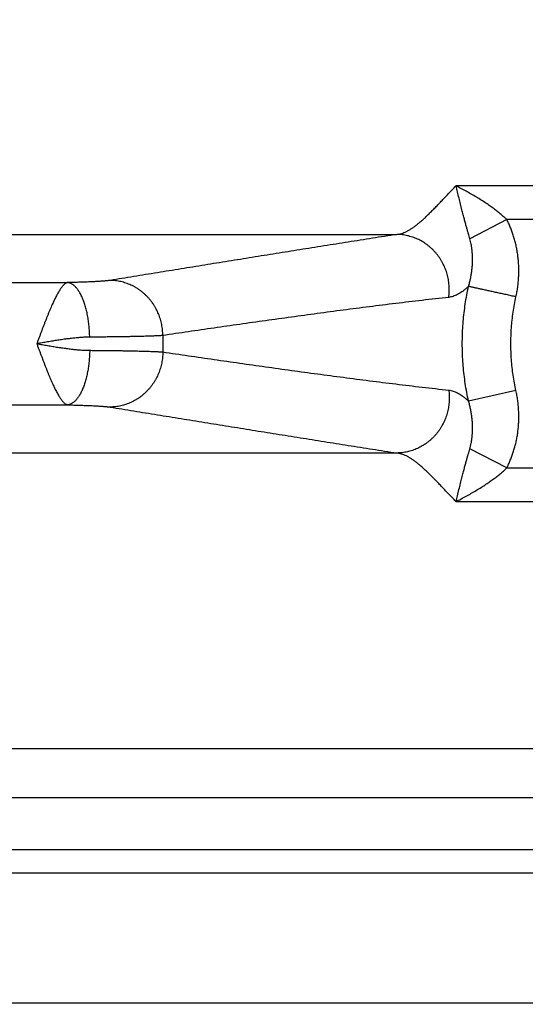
# Model space of a CAD drawing. Header units: inches. Extents: x 0 to 34, y 0 to 22.
# Tile 16 of 111: x 7.682 to 8.069, y 5.909 to 6.665. Entities that reach past the tile are written whole.
import ezdxf

# ---------------------------------------------------------------- set-up
doc = ezdxf.new("R2010")
doc.units = ezdxf.units.IN
doc.header["$LTSCALE"] = 1.87
doc.header["$MEASUREMENT"] = 0
doc.layers.get('0').update_dxf_attribs({"linetype": 'CONTINUOUS'})
doc.layers.add('DIMENSIONS', color=7, linetype='CONTINUOUS')
doc.styles.get("Standard").update_dxf_attribs({"font": 'txt', "width": 0.8})
doc.dimstyles.new('DIMSTYLE_1', dxfattribs={"dimtxt": 0.125, "dimasz": 0.18, "dimexe": 0.18, "dimexo": 0.0625, "dimgap": 0.09, "dimtad": 0, "dimtih": 1, "dimtoh": 1, "dimdec": 3, "dimzin": 4, "dimdsep": 46, "dimtxsty": 'STANDARD', "dimblk": '_FILLED', "dimblk1": '_FILLED', "dimblk2": '_FILLED', "dimcen": 0.09, "dimadec": 0, "dimazin": 0, "dimtp": 0.01, "dimtm": 0.01, "dimtfac": 1, "dimtdec": 3, "dimtofl": 0, "dimtmove": 0, "dimatfit": 3, "dimldrblk": '_FILLED', "dimfxl": 1, "dimtolj": 1, "dimtzin": 4, "dimarcsym": 0})

# ---------------------------------------------------------------- blocks, each defined once
blk = doc.blocks.new('_FILLED')
at = {"color": 0, "linetype": 'BYBLOCK'}
blk.add_solid([(0, 0), (-1, 0.1736), (-1, -0.1736)], dxfattribs=at)
blk = doc.blocks.new('*D4')
at = {"layer": 'DIMENSIONS', "color": 2, "linetype": 'CONTINUOUS'}
for p, q in [((6.87741, 7.60102), (9.29931, 7.60102)), ((9.17431, 7.60102), (9.17431, 6.87704)), ((9.17431, 5.68002), (9.17431, 6.43954)), ((8.18075, 5.68002), (9.29931, 5.68002))]:
    blk.add_line(p, q, dxfattribs=at)
at = {"layer": 'DIMENSIONS', "color": 2, "linetype": 'CONTINUOUS', "xscale": 0.18, "yscale": 0.18, "zscale": 0.18}
for p, rotation in [((9.17431, 7.60102), 90), ((9.17431, 5.68002), 270)]:
    blk.add_blockref('_FILLED', p, dxfattribs=dict(at, rotation=rotation))
at = {"layer": 'DIMENSIONS', "color": 2, "linetype": 'CONTINUOUS', "width": 0.8}
for s, p in [('1.921', (8.82431, 6.68954)), ('[', (8.82431, 6.50204)), (']', (9.42431, 6.50204)), ('48.79', (8.92431, 6.50204))]:
    blk.add_text(s, height=0.125, dxfattribs=at).set_placement(p)

msp = doc.modelspace()

# ---------------------------------------------------------------- linework, layer by layer
at = {"color": 7, "linetype": 'CONTINUOUS'}
for p, q in [((8.07547, 6.53723), (8.01628, 6.53723)), ((8.05528, 6.51134), (8.02694, 6.49666)), ((8.09916, 6.51134), (8.05528, 6.51134)), ((5.40869, 6.49993), (7.97093, 6.49993)), ((5.66129, 6.46298), (7.71833, 6.46298)), ((8.06233, 6.37999), (8.02593, 6.372)), ((5.66129, 6.36906), (7.71833, 6.36906)), ((7.97093, 6.33211), (5.40869, 6.33211)), ((8.05527, 6.3207), (8.02695, 6.33537)), ((8.05527, 6.3207), (8.09916, 6.3207)), ((8.01628, 6.29481), (8.07547, 6.29481)), ((8.37524, 6.10493), (5.00439, 6.10493)), ((5.09907, 6.06769), (8.28055, 6.06769)), ((5.09907, 6.02773), (8.28055, 6.02773)), ((4.99916, 6.00978), (8.38046, 6.00978)), ((5.09907, 5.90987), (8.28055, 5.90987))]:
    msp.add_line(p, q, dxfattribs=at)
msp.add_arc((8.22631, 6.41602), 0.43504, 179.16876, 180.83124, dxfattribs=at)
for points, knots in [([(7.97093, 6.49993), (7.97152, 6.5), (7.97273, 6.5002), (7.97454, 6.50069), (7.9764, 6.50136), (7.9783, 6.50221), (7.98023, 6.50325), (7.98221, 6.50446), (7.98423, 6.50585), (7.9863, 6.50742), (7.98842, 6.50915), (7.9906, 6.51105), (7.99283, 6.5131), (7.99512, 6.5153), (7.99748, 6.51764), (7.99991, 6.52011), (8.00242, 6.52271), (8.00501, 6.52542), (8.00769, 6.52824), (8.01046, 6.53116), (8.01333, 6.53417), (8.01529, 6.5362), (8.01628, 6.53723)], [0, 0, 0, 0, 0.03004, 0.06145, 0.094448, 0.12924, 0.165996, 0.204889, 0.246044, 0.289543, 0.335446, 0.383803, 0.434649, 0.487975, 0.543729, 0.601879, 0.662419, 0.725346, 0.790628, 0.858207, 0.928019, 1, 1, 1, 1]), ([(8.02694, 6.49666), (8.02675, 6.49733), (8.02635, 6.49871), (8.02572, 6.50087), (8.02505, 6.50322), (8.02432, 6.50579), (8.02354, 6.50861), (8.02269, 6.51172), (8.02179, 6.51518), (8.02082, 6.51905), (8.01974, 6.52333), (8.01864, 6.52791), (8.01747, 6.53258), (8.01668, 6.5357), (8.01628, 6.53723)], [0, 0, 0, 0, 0.049609, 0.102947, 0.160892, 0.224249, 0.29384, 0.370424, 0.454888, 0.549455, 0.655835, 0.770097, 0.886721, 1, 1, 1, 1]), ([(8.05528, 6.51134), (8.05459, 6.512), (8.05316, 6.51334), (8.05086, 6.51535), (8.04834, 6.51741), (8.04557, 6.51955), (8.04254, 6.52175), (8.03924, 6.52402), (8.03568, 6.52632), (8.03191, 6.52865), (8.028, 6.53095), (8.02403, 6.53316), (8.02013, 6.53527), (8.01755, 6.53659), (8.01628, 6.53723)], [0, 0, 0, 0, 0.06066, 0.125382, 0.194645, 0.268884, 0.348541, 0.433934, 0.524535, 0.619445, 0.716903, 0.814423, 0.909546, 1, 1, 1, 1]), ([(8.06233, 6.45204), (8.0626, 6.45328), (8.06309, 6.45577), (8.06368, 6.45952), (8.06411, 6.46327), (8.0644, 6.46703), (8.06452, 6.47079), (8.0645, 6.47453), (8.06432, 6.47825), (8.064, 6.48192), (8.06353, 6.48553), (8.06293, 6.48909), (8.06218, 6.49257), (8.06131, 6.49596), (8.06032, 6.49927), (8.05921, 6.50246), (8.058, 6.50554), (8.0567, 6.5085), (8.05576, 6.51041), (8.05528, 6.51134)], [0, 0, 0, 0, 0.062525, 0.124791, 0.186836, 0.248706, 0.310445, 0.371973, 0.433051, 0.493514, 0.553358, 0.612568, 0.67104, 0.728656, 0.785301, 0.840863, 0.895232, 0.948308, 1, 1, 1, 1]), ([(7.97093, 6.49993), (7.96469, 6.49896), (7.95224, 6.497), (7.93361, 6.49405), (7.91506, 6.49111), (7.89662, 6.48816), (7.87828, 6.48523), (7.86, 6.48229), (7.84176, 6.47935), (7.82354, 6.47641), (7.80537, 6.47347), (7.78723, 6.47053), (7.7691, 6.46759), (7.75702, 6.46563), (7.75097, 6.46465)], [0, 0, 0, 0, 0.085014, 0.169735, 0.254058, 0.337881, 0.421178, 0.504208, 0.587203, 0.670073, 0.752696, 0.835147, 0.917543, 1, 1, 1, 1]), ([(8.01074, 6.45163), (8.01084, 6.45232), (8.011, 6.45371), (8.01114, 6.45581), (8.01118, 6.45792), (8.01112, 6.46003), (8.01096, 6.46213), (8.01069, 6.46423), (8.01032, 6.46631), (8.00986, 6.46836), (8.00929, 6.47039), (8.00862, 6.47239), (8.00786, 6.47436), (8.00701, 6.47628), (8.00606, 6.47816), (8.00502, 6.47998), (8.0039, 6.48175), (8.00269, 6.48347), (8.0014, 6.48511), (8.00003, 6.48669), (7.99859, 6.48819), (7.99708, 6.48962), (7.9955, 6.49097), (7.99386, 6.49223), (7.99216, 6.49341), (7.99041, 6.4945), (7.98861, 6.49549), (7.98676, 6.4964), (7.98487, 6.4972), (7.98294, 6.4979), (7.98099, 6.4985), (7.97901, 6.499), (7.97701, 6.4994), (7.97499, 6.49969), (7.97296, 6.49987), (7.97161, 6.49992), (7.97093, 6.49993)], [0, 0, 0, 0, 0.029738, 0.059504, 0.089292, 0.119097, 0.148914, 0.178737, 0.20856, 0.238378, 0.268186, 0.297978, 0.327748, 0.357492, 0.387204, 0.416881, 0.446517, 0.47611, 0.505656, 0.535151, 0.564595, 0.593983, 0.623317, 0.652593, 0.681813, 0.710977, 0.740086, 0.76914, 0.798144, 0.827098, 0.856006, 0.884872, 0.913699, 0.942493, 0.971259, 1, 1, 1, 1]), ([(8.02593, 6.46004), (8.02622, 6.46101), (8.02678, 6.46297), (8.02749, 6.46598), (8.02807, 6.46907), (8.02852, 6.47219), (8.02883, 6.47532), (8.029, 6.47841), (8.02904, 6.48145), (8.02894, 6.48439), (8.02873, 6.4872), (8.02841, 6.48985), (8.028, 6.49232), (8.02751, 6.49458), (8.02714, 6.496), (8.02694, 6.49666)], [0, 0, 0, 0, 0.081558, 0.165162, 0.249954, 0.335169, 0.420058, 0.503877, 0.585854, 0.665248, 0.741394, 0.81367, 0.881357, 0.943711, 1, 1, 1, 1]), ([(7.75097, 6.46465), (7.75072, 6.46461), (7.75016, 6.46452), (7.74927, 6.46441), (7.74825, 6.4643), (7.74712, 6.46419), (7.74588, 6.46409), (7.74452, 6.46399), (7.74306, 6.46389), (7.74148, 6.46379), (7.73981, 6.4637), (7.73803, 6.46361), (7.73616, 6.46352), (7.7342, 6.46344), (7.73215, 6.46336), (7.73002, 6.46328), (7.72782, 6.46321), (7.72554, 6.46315), (7.72319, 6.46309), (7.72078, 6.46303), (7.71915, 6.463), (7.71833, 6.46298)], [0, 0, 0, 0, 0.02391, 0.051472, 0.08265, 0.117387, 0.155617, 0.197253, 0.242216, 0.290425, 0.34179, 0.396206, 0.453534, 0.513619, 0.576311, 0.641493, 0.709048, 0.778832, 0.850689, 0.924463, 1, 1, 1, 1]), ([(7.79132, 6.42233), (7.79132, 6.42304), (7.79129, 6.42445), (7.79114, 6.42656), (7.79088, 6.42867), (7.79053, 6.43076), (7.79007, 6.43283), (7.78951, 6.43488), (7.78885, 6.43689), (7.78809, 6.43887), (7.78724, 6.4408), (7.7863, 6.44269), (7.78526, 6.44453), (7.78414, 6.44632), (7.78293, 6.44804), (7.78164, 6.4497), (7.78027, 6.45129), (7.77882, 6.45281), (7.7773, 6.45425), (7.77572, 6.45561), (7.77407, 6.45689), (7.77236, 6.45807), (7.77059, 6.45917), (7.76878, 6.46017), (7.76692, 6.46108), (7.76501, 6.46189), (7.76308, 6.4626), (7.76111, 6.46321), (7.75911, 6.46371), (7.7571, 6.46411), (7.75506, 6.4644), (7.75302, 6.46459), (7.75166, 6.46464), (7.75097, 6.46465)], [0, 0, 0, 0, 0.032685, 0.065384, 0.098091, 0.130799, 0.163504, 0.196199, 0.228879, 0.261539, 0.294172, 0.326774, 0.35934, 0.391865, 0.424347, 0.45678, 0.489163, 0.521492, 0.553766, 0.585982, 0.618141, 0.650241, 0.682284, 0.714269, 0.746199, 0.778076, 0.809901, 0.84168, 0.873414, 0.905108, 0.936767, 0.968396, 1, 1, 1, 1]), ([(7.71833, 6.46298), (7.71813, 6.46295), (7.71772, 6.46283), (7.7171, 6.46255), (7.71646, 6.46215), (7.7158, 6.46163), (7.71514, 6.46099), (7.71447, 6.46024), (7.71378, 6.45938), (7.71306, 6.45841), (7.71233, 6.45733), (7.71159, 6.45614), (7.71084, 6.45485), (7.71007, 6.45345), (7.70929, 6.45196), (7.7085, 6.45037), (7.70769, 6.44869), (7.70688, 6.44693), (7.70605, 6.44508), (7.70522, 6.44315), (7.70437, 6.44115), (7.70352, 6.43909), (7.70266, 6.43696), (7.70178, 6.43478), (7.70091, 6.43255), (7.70003, 6.43027), (7.69915, 6.42795), (7.69826, 6.4256), (7.69737, 6.42323), (7.69648, 6.42083), (7.69556, 6.41843), (7.69498, 6.41682), (7.69468, 6.41601)], [0, 0, 0, 0, 0.011343, 0.023894, 0.038015, 0.05363, 0.070788, 0.089624, 0.110252, 0.132751, 0.157129, 0.183334, 0.211386, 0.241242, 0.272822, 0.306059, 0.340913, 0.377346, 0.415272, 0.454585, 0.495192, 0.537024, 0.580006, 0.62403, 0.668978, 0.714733, 0.761177, 0.808199, 0.855692, 0.903549, 0.951664, 1, 1, 1, 1]), ([(7.73528, 6.42108), (7.73526, 6.42179), (7.73523, 6.42321), (7.73513, 6.42534), (7.73499, 6.42746), (7.73481, 6.42956), (7.73458, 6.43164), (7.73431, 6.4337), (7.734, 6.43572), (7.73364, 6.4377), (7.73325, 6.43964), (7.73282, 6.44154), (7.73235, 6.44338), (7.73184, 6.44516), (7.7313, 6.44688), (7.73073, 6.44853), (7.73012, 6.45011), (7.72948, 6.45162), (7.72881, 6.45304), (7.72812, 6.45439), (7.7274, 6.45564), (7.72665, 6.45681), (7.72589, 6.45788), (7.7251, 6.45886), (7.7243, 6.45974), (7.72348, 6.46053), (7.72264, 6.4612), (7.7218, 6.46178), (7.72094, 6.46225), (7.72008, 6.46261), (7.71921, 6.46286), (7.71862, 6.46295), (7.71833, 6.46298)], [0, 0, 0, 0, 0.044627, 0.08918, 0.13356, 0.177672, 0.22142, 0.26471, 0.307449, 0.349548, 0.390919, 0.431478, 0.471145, 0.509843, 0.547501, 0.584051, 0.619433, 0.653594, 0.686486, 0.718072, 0.748323, 0.777222, 0.804764, 0.830959, 0.855834, 0.879434, 0.901829, 0.923112, 0.943405, 0.962859, 0.981655, 1, 1, 1, 1]), ([(8.02593, 6.46004), (8.02537, 6.45952), (8.02426, 6.45854), (8.02256, 6.45715), (8.02087, 6.45589), (8.01919, 6.45478), (8.0175, 6.45381), (8.01582, 6.453), (8.01413, 6.45235), (8.01244, 6.45188), (8.0113, 6.45169), (8.01074, 6.45163)], [0, 0, 0, 0, 0.128942, 0.252972, 0.372086, 0.486461, 0.596351, 0.702116, 0.804206, 0.903231, 1, 1, 1, 1]), ([(8.02593, 6.372), (8.02544, 6.37422), (8.02454, 6.37868), (8.02341, 6.38541), (8.0225, 6.39218), (8.02182, 6.39897), (8.02137, 6.40578), (8.02114, 6.41261), (8.02114, 6.41944), (8.02137, 6.42626), (8.02182, 6.43307), (8.0225, 6.43986), (8.02341, 6.44663), (8.02454, 6.45336), (8.02544, 6.45782), (8.02593, 6.46004)], [0, 0, 0, 0, 0.076931, 0.15386, 0.230787, 0.307716, 0.384649, 0.461584, 0.538522, 0.615459, 0.692391, 0.769314, 0.846228, 0.92313, 1, 1, 1, 1]), ([(8.06233, 6.45204), (8.06169, 6.45218), (8.06043, 6.45246), (8.05854, 6.45288), (8.05666, 6.45329), (8.05479, 6.4537), (8.05295, 6.4541), (8.05112, 6.45451), (8.04933, 6.4549), (8.04757, 6.45529), (8.04584, 6.45567), (8.04416, 6.45604), (8.04252, 6.4564), (8.04094, 6.45674), (8.03941, 6.45708), (8.03793, 6.4574), (8.03652, 6.45771), (8.03517, 6.45801), (8.03389, 6.45829), (8.03269, 6.45856), (8.03156, 6.4588), (8.0305, 6.45904), (8.02953, 6.45925), (8.02864, 6.45945), (8.02784, 6.45962), (8.02712, 6.45978), (8.02649, 6.45992), (8.02611, 6.46), (8.02593, 6.46004)], [0, 0, 0, 0, 0.052101, 0.104069, 0.155774, 0.207084, 0.257869, 0.308, 0.357351, 0.405795, 0.453212, 0.499479, 0.54448, 0.588102, 0.630233, 0.670768, 0.709602, 0.746638, 0.781782, 0.814944, 0.846042, 0.874997, 0.901734, 0.926187, 0.948292, 0.967994, 0.985243, 1, 1, 1, 1]), ([(8.01074, 6.45163), (8.00396, 6.45089), (7.9904, 6.44936), (7.97011, 6.44694), (7.94992, 6.44442), (7.92986, 6.44183), (7.90991, 6.43918), (7.89002, 6.43647), (7.87017, 6.43371), (7.85039, 6.43091), (7.83069, 6.42808), (7.81101, 6.42523), (7.79789, 6.4233), (7.79132, 6.42233)], [0, 0, 0, 0, 0.092425, 0.184836, 0.276886, 0.368231, 0.458933, 0.549602, 0.640279, 0.730499, 0.820296, 0.910015, 1, 1, 1, 1]), ([(8.06233, 6.37999), (8.0619, 6.38195), (8.06111, 6.38588), (8.06013, 6.39183), (8.05937, 6.39783), (8.05882, 6.40387), (8.05849, 6.40994), (8.05838, 6.41602), (8.05849, 6.4221), (8.05882, 6.42816), (8.05937, 6.4342), (8.06013, 6.44021), (8.06111, 6.44616), (8.0619, 6.45009), (8.06233, 6.45204)], [0, 0, 0, 0, 0.082653, 0.16567, 0.24898, 0.332513, 0.416194, 0.499952, 0.583712, 0.667402, 0.750947, 0.834277, 0.917318, 1, 1, 1, 1]), ([(7.73528, 6.42108), (7.73428, 6.42107), (7.73223, 6.42102), (7.72906, 6.42085), (7.72569, 6.42058), (7.72216, 6.42023), (7.71849, 6.41979), (7.7147, 6.41928), (7.71081, 6.41871), (7.70684, 6.41809), (7.70282, 6.41742), (7.69876, 6.41673), (7.69603, 6.41626), (7.69467, 6.41602)], [0, 0, 0, 0, 0.072601, 0.150369, 0.232852, 0.319633, 0.410174, 0.503766, 0.599865, 0.698012, 0.797678, 0.898374, 1, 1, 1, 1]), ([(7.79132, 6.42233), (7.79094, 6.4223), (7.79013, 6.42224), (7.78885, 6.42216), (7.78741, 6.42208), (7.78582, 6.42201), (7.78407, 6.42193), (7.78219, 6.42186), (7.78015, 6.42179), (7.77798, 6.42172), (7.77567, 6.42166), (7.77323, 6.42159), (7.77066, 6.42153), (7.76797, 6.42148), (7.76515, 6.42142), (7.76222, 6.42137), (7.75918, 6.42132), (7.75604, 6.42128), (7.75279, 6.42124), (7.74945, 6.4212), (7.74602, 6.42116), (7.74251, 6.42113), (7.73892, 6.4211), (7.7365, 6.42108), (7.73528, 6.42108)], [0, 0, 0, 0, 0.020213, 0.04321, 0.068954, 0.097403, 0.128511, 0.162232, 0.198514, 0.237298, 0.27852, 0.322114, 0.368012, 0.416136, 0.466399, 0.518702, 0.57295, 0.629067, 0.686974, 0.746583, 0.807796, 0.870508, 0.934612, 1, 1, 1, 1]), ([(7.69467, 6.41602), (7.69603, 6.41578), (7.69875, 6.41531), (7.70282, 6.41462), (7.70684, 6.41395), (7.71081, 6.41333), (7.7147, 6.41276), (7.71849, 6.41225), (7.72217, 6.41181), (7.7257, 6.41145), (7.72906, 6.41119), (7.73223, 6.41102), (7.73429, 6.41097), (7.73528, 6.41096)], [0, 0, 0, 0, 0.101542, 0.202234, 0.301904, 0.400081, 0.496222, 0.589859, 0.68044, 0.767255, 0.849748, 0.927483, 1, 1, 1, 1]), ([(7.69468, 6.41601), (7.69498, 6.41521), (7.69555, 6.41359), (7.69648, 6.41119), (7.69737, 6.4088), (7.69827, 6.40643), (7.69915, 6.40408), (7.70003, 6.40176), (7.70091, 6.39949), (7.70178, 6.39725), (7.70266, 6.39507), (7.70352, 6.39295), (7.70437, 6.39088), (7.70522, 6.38889), (7.70605, 6.38696), (7.70688, 6.38512), (7.70769, 6.38335), (7.70849, 6.38167), (7.70929, 6.38008), (7.71007, 6.37859), (7.71084, 6.37719), (7.71159, 6.3759), (7.71233, 6.37471), (7.71306, 6.37363), (7.71377, 6.37266), (7.71447, 6.3718), (7.71514, 6.37105), (7.7158, 6.37042), (7.71645, 6.36989), (7.71709, 6.36949), (7.71771, 6.36921), (7.71813, 6.36909), (7.71833, 6.36906)], [0, 0, 0, 0, 0.048271, 0.096431, 0.144302, 0.19178, 0.238761, 0.285159, 0.330897, 0.375853, 0.419882, 0.462859, 0.504693, 0.545298, 0.584593, 0.622498, 0.658933, 0.693819, 0.727073, 0.758613, 0.78842, 0.816491, 0.842759, 0.867156, 0.889685, 0.910298, 0.92907, 0.946143, 0.961674, 0.975846, 0.988676, 1, 1, 1, 1]), ([(7.73528, 6.41096), (7.73526, 6.41025), (7.73523, 6.40883), (7.73513, 6.4067), (7.73499, 6.40458), (7.73481, 6.40247), (7.73458, 6.40039), (7.73431, 6.39834), (7.734, 6.39632), (7.73364, 6.39433), (7.73325, 6.39239), (7.73282, 6.3905), (7.73235, 6.38866), (7.73184, 6.38688), (7.7313, 6.38516), (7.73073, 6.38351), (7.73012, 6.38193), (7.72948, 6.38042), (7.72881, 6.379), (7.72812, 6.37765), (7.7274, 6.3764), (7.72665, 6.37523), (7.72589, 6.37415), (7.7251, 6.37317), (7.7243, 6.37229), (7.72348, 6.37151), (7.72264, 6.37083), (7.7218, 6.37026), (7.72094, 6.36979), (7.72008, 6.36943), (7.71921, 6.36918), (7.71862, 6.36908), (7.71833, 6.36906)], [0, 0, 0, 0, 0.044628, 0.089181, 0.133562, 0.177674, 0.221423, 0.264713, 0.307452, 0.349552, 0.390923, 0.431482, 0.471149, 0.509848, 0.547505, 0.584055, 0.619437, 0.653598, 0.68649, 0.718075, 0.748326, 0.777224, 0.804766, 0.830961, 0.855835, 0.879436, 0.90183, 0.923113, 0.943405, 0.962859, 0.981655, 1, 1, 1, 1]), ([(7.73528, 6.41096), (7.7365, 6.41095), (7.73892, 6.41094), (7.74251, 6.41091), (7.74602, 6.41088), (7.74945, 6.41084), (7.75279, 6.4108), (7.75604, 6.41076), (7.75918, 6.41071), (7.76222, 6.41067), (7.76515, 6.41061), (7.76797, 6.41056), (7.77066, 6.4105), (7.77323, 6.41044), (7.77567, 6.41038), (7.77798, 6.41032), (7.78015, 6.41025), (7.78219, 6.41018), (7.78407, 6.41011), (7.78582, 6.41003), (7.78741, 6.40996), (7.78885, 6.40988), (7.79013, 6.4098), (7.79094, 6.40974), (7.79132, 6.40971)], [0, 0, 0, 0, 0.065388, 0.129493, 0.192205, 0.253417, 0.313027, 0.370933, 0.42705, 0.481298, 0.533601, 0.583863, 0.631988, 0.677886, 0.72148, 0.762702, 0.801486, 0.837768, 0.871489, 0.902597, 0.931046, 0.95679, 0.979787, 1, 1, 1, 1]), ([(7.79132, 6.40971), (7.79132, 6.409), (7.79129, 6.40759), (7.79114, 6.40547), (7.79088, 6.40337), (7.79053, 6.40128), (7.79007, 6.39921), (7.78951, 6.39716), (7.78885, 6.39515), (7.7881, 6.39317), (7.78724, 6.39123), (7.7863, 6.38934), (7.78526, 6.3875), (7.78414, 6.38572), (7.78293, 6.38399), (7.78164, 6.38233), (7.78027, 6.38074), (7.77882, 6.37923), (7.7773, 6.37779), (7.77572, 6.37643), (7.77407, 6.37515), (7.77236, 6.37396), (7.77059, 6.37287), (7.76878, 6.37186), (7.76692, 6.37095), (7.76501, 6.37015), (7.76308, 6.36944), (7.76111, 6.36883), (7.75911, 6.36833), (7.7571, 6.36793), (7.75506, 6.36764), (7.75302, 6.36745), (7.75166, 6.3674), (7.75097, 6.36739)], [0, 0, 0, 0, 0.032686, 0.065385, 0.098092, 0.130801, 0.163506, 0.196201, 0.228882, 0.261541, 0.294174, 0.326776, 0.359343, 0.391869, 0.42435, 0.456784, 0.489166, 0.521496, 0.553769, 0.585986, 0.618144, 0.650244, 0.682287, 0.714272, 0.746202, 0.778078, 0.809904, 0.841681, 0.873415, 0.905109, 0.936768, 0.968397, 1, 1, 1, 1]), ([(7.79132, 6.40971), (7.79789, 6.40874), (7.81101, 6.40681), (7.8307, 6.40395), (7.8504, 6.40112), (7.87019, 6.39833), (7.89005, 6.39557), (7.90996, 6.39286), (7.92991, 6.3902), (7.94997, 6.38761), (7.97015, 6.38509), (7.99042, 6.38268), (8.00396, 6.38115), (8.01074, 6.38041)], [0, 0, 0, 0, 0.090011, 0.179743, 0.269555, 0.359807, 0.450541, 0.541288, 0.632056, 0.723381, 0.815333, 0.907633, 1, 1, 1, 1]), ([(8.01074, 6.38041), (8.01083, 6.37972), (8.011, 6.37832), (8.01114, 6.37622), (8.01118, 6.37412), (8.01112, 6.37201), (8.01096, 6.3699), (8.01069, 6.36781), (8.01032, 6.36573), (8.00986, 6.36368), (8.00929, 6.36164), (8.00862, 6.35964), (8.00786, 6.35768), (8.00701, 6.35576), (8.00606, 6.35388), (8.00502, 6.35205), (8.0039, 6.35028), (8.00269, 6.34857), (8.0014, 6.34693), (8.00003, 6.34535), (7.99859, 6.34385), (7.99708, 6.34242), (7.9955, 6.34107), (7.99386, 6.3398), (7.99216, 6.33863), (7.99041, 6.33754), (7.98861, 6.33654), (7.98676, 6.33564), (7.98487, 6.33484), (7.98294, 6.33414), (7.98099, 6.33353), (7.97901, 6.33304), (7.97701, 6.33264), (7.97499, 6.33235), (7.97296, 6.33217), (7.97161, 6.33211), (7.97093, 6.33211)], [0, 0, 0, 0, 0.029738, 0.059503, 0.08929, 0.119095, 0.148911, 0.178733, 0.208556, 0.238374, 0.268182, 0.297973, 0.327743, 0.357486, 0.387199, 0.416875, 0.446511, 0.476104, 0.50565, 0.535145, 0.564588, 0.593977, 0.62331, 0.652587, 0.681808, 0.710972, 0.740081, 0.769136, 0.798139, 0.827094, 0.856002, 0.884869, 0.913697, 0.942492, 0.971258, 1, 1, 1, 1]), ([(8.01074, 6.38041), (8.0113, 6.38035), (8.01244, 6.38016), (8.01413, 6.37969), (8.01582, 6.37904), (8.01751, 6.37823), (8.01919, 6.37726), (8.02088, 6.37614), (8.02257, 6.37489), (8.02426, 6.3735), (8.02537, 6.37251), (8.02593, 6.372)], [0, 0, 0, 0, 0.096729, 0.195751, 0.297869, 0.403688, 0.513666, 0.628115, 0.747242, 0.871178, 1, 1, 1, 1]), ([(8.05527, 6.3207), (8.05576, 6.32163), (8.0567, 6.32354), (8.05801, 6.3265), (8.05922, 6.32959), (8.06032, 6.33279), (8.06132, 6.33609), (8.06219, 6.33949), (8.06293, 6.34297), (8.06354, 6.34652), (8.064, 6.35014), (8.06432, 6.35381), (8.0645, 6.35753), (8.06452, 6.36127), (8.06439, 6.36503), (8.06411, 6.36879), (8.06368, 6.37254), (8.06309, 6.37628), (8.0626, 6.37876), (8.06233, 6.37999)], [0, 0, 0, 0, 0.051813, 0.104967, 0.159381, 0.214963, 0.271615, 0.329231, 0.387708, 0.446938, 0.506824, 0.567334, 0.628445, 0.689981, 0.751703, 0.813528, 0.875493, 0.93764, 1, 1, 1, 1]), ([(7.71833, 6.36906), (7.71915, 6.36904), (7.72078, 6.36901), (7.72319, 6.36895), (7.72554, 6.36889), (7.72782, 6.36882), (7.73002, 6.36875), (7.73215, 6.36868), (7.7342, 6.3686), (7.73616, 6.36852), (7.73803, 6.36843), (7.73981, 6.36834), (7.74148, 6.36825), (7.74306, 6.36815), (7.74452, 6.36805), (7.74588, 6.36795), (7.74712, 6.36784), (7.74825, 6.36774), (7.74927, 6.36763), (7.75016, 6.36751), (7.75072, 6.36743), (7.75097, 6.36739)], [0, 0, 0, 0, 0.075537, 0.149312, 0.221169, 0.290952, 0.358507, 0.423689, 0.486381, 0.546466, 0.603794, 0.65821, 0.709575, 0.757784, 0.802746, 0.844383, 0.882613, 0.91735, 0.948528, 0.97609, 1, 1, 1, 1]), ([(7.75097, 6.36739), (7.75702, 6.36641), (7.7691, 6.36444), (7.78723, 6.3615), (7.80538, 6.35856), (7.82356, 6.35562), (7.84178, 6.35268), (7.86004, 6.34974), (7.87833, 6.3468), (7.89668, 6.34387), (7.91511, 6.34092), (7.93364, 6.33798), (7.95225, 6.33504), (7.96469, 6.33308), (7.97093, 6.33211)], [0, 0, 0, 0, 0.082481, 0.16489, 0.247355, 0.330002, 0.412911, 0.495966, 0.579064, 0.662394, 0.746174, 0.830405, 0.915033, 1, 1, 1, 1]), ([(8.02695, 6.33537), (8.02714, 6.33604), (8.02752, 6.33747), (8.028, 6.33973), (8.02842, 6.34219), (8.02873, 6.34485), (8.02894, 6.34765), (8.02904, 6.35059), (8.029, 6.35362), (8.02883, 6.35671), (8.02852, 6.35984), (8.02807, 6.36297), (8.02748, 6.36605), (8.02678, 6.36907), (8.02622, 6.37103), (8.02593, 6.372)], [0, 0, 0, 0, 0.056565, 0.119, 0.186631, 0.25877, 0.334756, 0.414018, 0.495937, 0.579771, 0.664723, 0.750021, 0.834874, 0.918481, 1, 1, 1, 1]), ([(8.01628, 6.29481), (8.01528, 6.29584), (8.01333, 6.29787), (8.01046, 6.30088), (8.00768, 6.3038), (8.00501, 6.30662), (8.00241, 6.30934), (7.99991, 6.31193), (7.99748, 6.31441), (7.99511, 6.31675), (7.99282, 6.31895), (7.99059, 6.321), (7.98841, 6.32289), (7.9863, 6.32463), (7.98423, 6.32619), (7.9822, 6.32758), (7.98022, 6.3288), (7.97829, 6.32983), (7.9764, 6.33068), (7.97454, 6.33135), (7.97273, 6.33184), (7.97152, 6.33204), (7.97093, 6.33211)], [0, 0, 0, 0, 0.07206, 0.141889, 0.209453, 0.274724, 0.337672, 0.398266, 0.456463, 0.512244, 0.565573, 0.616415, 0.66476, 0.71064, 0.75412, 0.79526, 0.834136, 0.870868, 0.905619, 0.938587, 0.969974, 1, 1, 1, 1]), ([(8.01628, 6.29481), (8.01667, 6.29632), (8.01746, 6.2994), (8.01861, 6.30405), (8.01971, 6.30865), (8.0208, 6.31296), (8.02178, 6.31685), (8.0227, 6.32032), (8.02355, 6.32344), (8.02433, 6.32627), (8.02506, 6.32885), (8.02573, 6.33119), (8.02636, 6.33334), (8.02675, 6.33471), (8.02695, 6.33537)], [0, 0, 0, 0, 0.111225, 0.227617, 0.342606, 0.449867, 0.544942, 0.629674, 0.706509, 0.776348, 0.839887, 0.897856, 0.950971, 1, 1, 1, 1]), ([(8.01627, 6.29481), (8.01756, 6.29545), (8.02017, 6.2968), (8.02409, 6.29891), (8.02806, 6.30113), (8.03196, 6.30342), (8.03572, 6.30574), (8.03927, 6.30804), (8.04256, 6.3103), (8.04559, 6.3125), (8.04835, 6.31463), (8.05087, 6.3167), (8.05316, 6.3187), (8.05459, 6.32004), (8.05527, 6.3207)], [0, 0, 0, 0, 0.09185, 0.187439, 0.284819, 0.381865, 0.476384, 0.566742, 0.65198, 0.73152, 0.80566, 0.874829, 0.939452, 1, 1, 1, 1])]:
    msp.add_open_spline(points, degree=3, knots=knots, dxfattribs=at)

# ---------------------------------------------------------------- dimensions: what is measured, and where the dimension line sits
at = {"layer": 'DIMENSIONS', "color": 2, "linetype": 'CONTINUOUS'}
dim = msp.add_linear_dim(base=(9.17431, 7.60102), p1=(8.18075, 5.68002), p2=(6.87741, 7.60102), angle=90, dimstyle='DIMSTYLE_1', dxfattribs=at)
dim.commit()
dim.dimension.update_dxf_attribs({"geometry": '*D4', "text_midpoint": (9.17431, 6.65829), "dimtype": 160})

doc.saveas('drawing.dxf')
